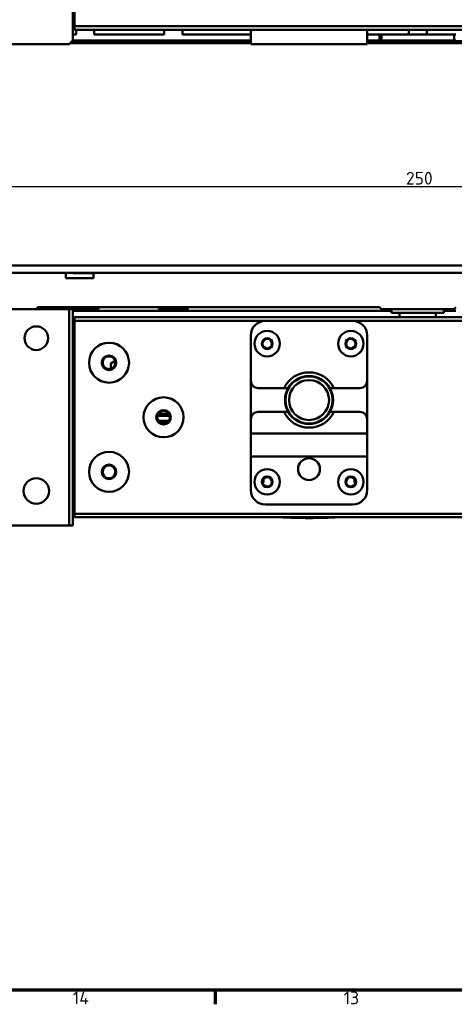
# Model space of a CAD drawing. Header units: millimetres. Extents: x 0 to 2239, y -60 to 841.
# Tile 2 of 151: x 169 to 289, y 16 to 287. Entities that reach past the tile are written whole.
import ezdxf

# ---------------------------------------------------------------- set-up
doc = ezdxf.new("R2010")
doc.units = ezdxf.units.MM
doc.layers.get('0').update_dxf_attribs({"lineweight": 25})
for name, color, linetype, lineweight in [('Bemaßung (ISO)', 7, 'Continuous', 25), ('Rahmen (ISO)', 7, 'Continuous', 70), ('Sichtbar (ISO)', 7, 'Continuous', 50)]:
    doc.layers.add(name, color=color, linetype=linetype, lineweight=lineweight)
doc.styles.add('Notiztext (DIN)', font='isocpeur.ttf')
doc.dimstyles.new('Standard (DIN)', dxfattribs={"dimtxt": 3.5, "dimasz": 2.5, "dimexe": 2, "dimexo": 0.5, "dimgap": 0.5, "dimtad": 1, "dimrnd": 1e-08, "dimtxsty": 'Notiztext (DIN)', "dimcen": 0.09, "dimdle": 10, "dimclrd": 256, "dimclre": 256, "dimclrt": 256, "dimadec": 0, "dimazin": 0, "dimtfac": 1, "dimtmove": 0, "dimatfit": 3, "dimfxl": 1, "dimtolj": 1, "dimtzin": 0, "dimlwd": -1, "dimlwe": -1, "dimarcsym": 0})

# ---------------------------------------------------------------- blocks, each defined once
blk = doc.blocks.new('Ränder Vorgaberahmen')
at = {"layer": 'Rahmen (ISO)'}
blk.add_line((222.94, 20), (222.94, 16.1), dxfattribs=at)
at = {"layer": 'Rahmen (ISO)', "flags": 128}
blk.add_lwpolyline([(20, 20), (20, 821), (1169, 821), (1169, 20), (20, 20)], dxfattribs=at)
at = {"layer": 'Rahmen (ISO)', "char_height": 3.5, "attachment_point": 7, "style": 'Notiztext (DIN)'}
for s, insert in [('14', (183.81, 16.1)), ('13', (258.29, 16.1))]:
    blk.add_mtext(s, dxfattribs=dict(at, insert=insert))
blk = doc.blocks.new('*D22')
at = {"layer": 'Bemaßung (ISO)', "transparency": 16777216}
for p, q in [((153.74, 207.75), (153.74, 242.98)), ((156.24, 240.98), (401.24, 240.98)), ((403.74, 207.75), (403.74, 242.98))]:
    blk.add_line(p, q, dxfattribs=at)
for points in [[(156.24, 241.39), (156.24, 240.56), (153.74, 240.98)], [(401.24, 241.39), (401.24, 240.56), (403.74, 240.98)]]:
    blk.add_solid(points, dxfattribs=at)
at = {"layer": 'Defpoints', "color": 0, "transparency": 16777216}
for p in [(403.74, 240.98), (153.74, 207.25), (403.74, 207.25)]:
    blk.add_point(p, dxfattribs=at)
at = {"layer": 'Bemaßung (ISO)', "transparency": 16777216, "insert": (275.41, 244.98), "char_height": 3.5, "attachment_point": 1, "style": 'Notiztext (DIN)'}
blk.add_mtext('\\A1;250', dxfattribs=at)

msp = doc.modelspace()

# ---------------------------------------------------------------- linework, layer by layer
at = {"layer": 'Sichtbar (ISO)'}
for p, q in [((183.7399, 281.0629), (183.7399, 299.0629)), ((184.2399, 298.0629), (184.2399, 285.0629)), ((184.2399, 285.0629), (184.2399, 284.0629)), ((373.2399, 285.0629), (184.2399, 285.0629)), ((183.7399, 282.7879), (184.6649, 282.7879)), ((373.2399, 284.0629), (184.2399, 284.0629)), ((184.6649, 282.7879), (184.6649, 284.0629)), ((189.6649, 284.0629), (189.6649, 282.7879)), ((189.6649, 282.7879), (208.9149, 282.7879)), ((208.9149, 282.7879), (208.9149, 284.0629)), ((213.9149, 284.0629), (213.9149, 282.7879)), ((213.9149, 282.7879), (232.7399, 282.7879)), ((232.7399, 280.0629), (232.7399, 284.0629)), ((264.7399, 284.0629), (264.7399, 280.0629)), ((264.7399, 282.7879), (268.1649, 282.7879)), ((268.1649, 281.1197), (268.1649, 282.7879)), ((268.6649, 282.7879), (268.1649, 282.7879)), ((268.6649, 282.7879), (288.6649, 282.7879)), ((268.6649, 281.1371), (268.6649, 282.7879)), ((276.1649, 282.7879), (276.1649, 284.0629)), ((281.1649, 284.0629), (281.1649, 282.7879)), ((289.1649, 282.7879), (288.6649, 282.7879)), ((288.6649, 282.7879), (288.6649, 281.1371)), ((182.7399, 280.0629), (154.7399, 280.0629)), ((183.7399, 281.0629), (182.7399, 280.0629)), ((183.0399, 280.3629), (232.7399, 280.3629)), ((183.6123, 280.9353), (232.7399, 280.9353)), ((183.7399, 281.1197), (232.7399, 281.1197)), ((236.7399, 280.0629), (232.7399, 280.0629)), ((260.7399, 280.0629), (236.7399, 280.0629)), ((264.7399, 280.0629), (260.7399, 280.0629)), ((264.7399, 281.1197), (268.1649, 281.1197)), ((264.7399, 280.9353), (292.7399, 280.9353)), ((264.7399, 280.3629), (292.7399, 280.3629)), ((268.1649, 281.1197), (268.6649, 281.1371)), ((288.6649, 281.1371), (268.6649, 281.1371)), ((288.6649, 281.1371), (289.1649, 281.1197)), ((403.5899, 219.2529), (153.7399, 219.2529)), ((403.5899, 217.2529), (153.7399, 217.2529)), ((181.8849, 215.7529), (181.8849, 217.2529)), ((183.8694, 217.2529), (183.8694, 217.1529)), ((189.4849, 217.1529), (183.8694, 217.1529)), ((189.4849, 217.2529), (189.4849, 215.7529)), ((181.8849, 215.7529), (189.4849, 215.7529)), ((154.7399, 207.2529), (182.7399, 207.2529)), ((174.1649, 207.7529), (173.6649, 207.2529)), ((268.1649, 207.7529), (174.1649, 207.7529)), ((179.1549, 207.7529), (179.1549, 207.2529)), ((183.7399, 207.2529), (182.7399, 207.2529)), ((182.7399, 207.2529), (182.7399, 147.7529)), ((182.8694, 207.7529), (182.8694, 207.2529)), ((183.7399, 207.2529), (183.7399, 147.7529)), ((190.8694, 207.2529), (183.7399, 207.2529)), ((183.7399, 206.8029), (268.3476, 206.8029)), ((190.8694, 207.7529), (190.8694, 207.2529)), ((207.4149, 207.7529), (207.4149, 207.2529)), ((215.4149, 207.2529), (207.4149, 207.2529)), ((215.4149, 207.7529), (215.4149, 207.2529)), ((268.6649, 207.2529), (268.1649, 207.7529)), ((270.0797, 206.8029), (268.3476, 206.8029)), ((268.6649, 207.2529), (288.6649, 207.2529)), ((271.4649, 206.8029), (270.0797, 206.8029)), ((271.4649, 206.2529), (271.4649, 207.2529)), ((285.8649, 206.2529), (271.4649, 206.2529)), ((273.6649, 205.0029), (273.6649, 206.2529)), ((283.6649, 206.2529), (283.6649, 205.0029)), ((285.8649, 207.2529), (285.8649, 206.2529)), ((287.4002, 206.8029), (285.8649, 206.8029)), ((289.1322, 206.8029), (287.4002, 206.8029)), ((289.1649, 207.7529), (288.6649, 207.2529)), ((183.7399, 203.8029), (184.2399, 203.8029)), ((184.2399, 205.0029), (373.2399, 205.0029)), ((184.2399, 205.0029), (184.2399, 204.0029)), ((184.2399, 204.0029), (236.7399, 204.0029)), ((184.2399, 151.0029), (184.2399, 204.0029)), ((260.7399, 204.0029), (236.7399, 204.0029)), ((260.7399, 204.0029), (296.7399, 204.0029)), ((183.7399, 198.2529), (184.2399, 198.2529)), ((232.7399, 200.0029), (232.7399, 187.5029)), ((264.7399, 187.5029), (264.7399, 200.0029)), ((194.2399, 192.2529), (195.4081, 193.0317)), ((194.2399, 190.8259), (194.2399, 192.2529)), ((232.7399, 177.0029), (232.7399, 187.5029)), ((264.7399, 187.5029), (264.7399, 177.0029)), ((234.7399, 185.5029), (241.8699, 185.5029)), ((255.61, 185.5029), (262.7399, 185.5029)), ((234.7399, 179.0029), (241.8699, 179.0029)), ((255.61, 179.0029), (262.7399, 179.0029)), ((207.0311, 177.8804), (210.4487, 177.8804)), ((210.2876, 178.3196), (207.1922, 178.3196)), ((210.2309, 178.4192), (207.249, 178.4192)), ((210.176, 176.5029), (207.3038, 176.5029)), ((207.8329, 176.0063), (209.6469, 176.0063)), ((232.7399, 177.0029), (232.7399, 173.0029)), ((264.7399, 173.0029), (264.7399, 177.0029)), ((232.7399, 166.7029), (232.7399, 173.0029)), ((232.7399, 173.0029), (264.7399, 173.0029)), ((264.7399, 166.7029), (264.7399, 173.0029)), ((232.7399, 166.7029), (232.7399, 157.5029)), ((232.7399, 166.7029), (264.7399, 166.7029)), ((264.7399, 157.5029), (264.7399, 166.7029)), ((236.2399, 160.5836), (236.2399, 160.5029)), ((261.2399, 160.5029), (261.2399, 160.5836)), ((183.7399, 156.7529), (184.2399, 156.7529)), ((236.7399, 153.5029), (260.7399, 153.5029)), ((184.2399, 151.0029), (373.2399, 151.0029)), ((184.2399, 151.0029), (184.2399, 150.0029)), ((184.2399, 150.0029), (373.2399, 150.0029)), ((154.7399, 147.7529), (182.7399, 147.7529)), ((182.7399, 147.7529), (183.7399, 147.7529))]:
    msp.add_line(p, q, dxfattribs=at)
for centre, radius in [((173.7399, 199.2529), 3.25), ((237.2399, 197.7529), 3.5), ((260.2399, 197.7529), 3.5), ((193.7399, 192.5029), 5.5), ((237.2399, 197.7529), 1.5), ((237.2399, 197.7529), 1.3), ((260.2399, 197.7529), 1.5), ((260.2399, 197.7529), 1.3), ((193.7399, 192.5029), 2), ((193.7399, 192.5029), 1.75), ((248.7399, 182.2529), 6.5), ((248.7399, 182.2529), 5.5), ((208.7399, 177.5029), 5.5), ((208.7399, 177.5029), 2), ((208.7399, 177.5029), 1.75), ((193.7399, 162.5029), 5.5), ((248.7399, 163.2529), 3), ((193.7399, 162.5029), 2), ((193.7399, 162.5029), 1.75), ((237.2399, 159.7529), 3.5), ((260.2399, 159.7529), 3.5), ((173.7399, 157.2529), 3.5), ((237.2399, 159.7529), 1.5), ((237.2399, 159.7529), 1.3), ((260.2399, 159.7529), 1.5), ((260.2399, 159.7529), 1.3)]:
    msp.add_circle(centre, radius, dxfattribs=at)
for centre, radius, start, end in [((236.7399, 200.0029), 4, 90, 180), ((260.7399, 200.0029), 4, 0, 90), ((248.7399, 182.2529), 7.6, 25.317348, 154.682652), ((234.7399, 187.5029), 2, 180, 270), ((248.7399, 182.2529), 6.6, 29.500045, 150.499955), ((262.7399, 187.5029), 2, 270, 0), ((248.7399, 182.2529), 6.6, 150.499955, 209.500045), ((248.7399, 182.2529), 6.6, 330.499955, 29.500045), ((234.7399, 177.0029), 2, 90, 180), ((248.7399, 182.2529), 7.6, 205.317348, 334.682652), ((248.7399, 182.2529), 6.6, 209.500045, 330.499955), ((262.7399, 177.0029), 2, 0, 90), ((232.2399, 160.5029), 4, 341.796698, 0), ((265.2399, 160.5029), 4, 180, 198.203302), ((236.7399, 157.5029), 4, 180, 270), ((260.7399, 157.5029), 4, 270, 0)]:
    msp.add_arc(centre, radius, start, end, dxfattribs=at)
msp.add_ellipse((248.7399, 186.4333), major_axis=(-78.5442, 0), ratio=0.46630766, start_param=1.46744811, end_param=1.67414454, dxfattribs=at)
for points, weights in [([(242.9956, 185.5029), (242.4724, 185.5029), (241.8699, 185.5029)], [1.01437217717, 1.01637057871, 1.0119729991]), ([(255.61, 185.5029), (255.0075, 185.5029), (254.4843, 185.5029)], [1.0119729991, 1.01637057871, 1.01437217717]), ([(241.8699, 179.0029), (242.4724, 179.0029), (242.9956, 179.0029)], [1.0119729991, 1.01637057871, 1.01437217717]), ([(254.4843, 179.0029), (255.0075, 179.0029), (255.61, 179.0029)], [1.01437217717, 1.01637057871, 1.0119729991])]:
    msp.add_rational_spline(points, weights, degree=2, dxfattribs=at)

# ---------------------------------------------------------------- block references
msp.add_blockref('Ränder Vorgaberahmen', (0, 0))

# ---------------------------------------------------------------- dimensions: what is measured, and where the dimension line sits
at = {"layer": 'Bemaßung (ISO)'}
dim = msp.add_linear_dim(base=(403.7399, 240.9752), p1=(153.7399, 207.2529), p2=(403.7399, 207.2529), angle=180, dimstyle='Standard (DIN)', override={"dimgap": 0.5, "dimdec": 2, "dimtol": 0, "dimlim": 0, "dimtp": 0, "dimtm": 0, "dimtdec": 2, "dimtofl": 0, "dimatfit": 1}, dxfattribs=at)
dim.commit()
dim.dimension.update_dxf_attribs({"geometry": '*D22', "text_midpoint": (278.7399, 240.9752), "dimtype": 160})

doc.saveas('drawing.dxf')
